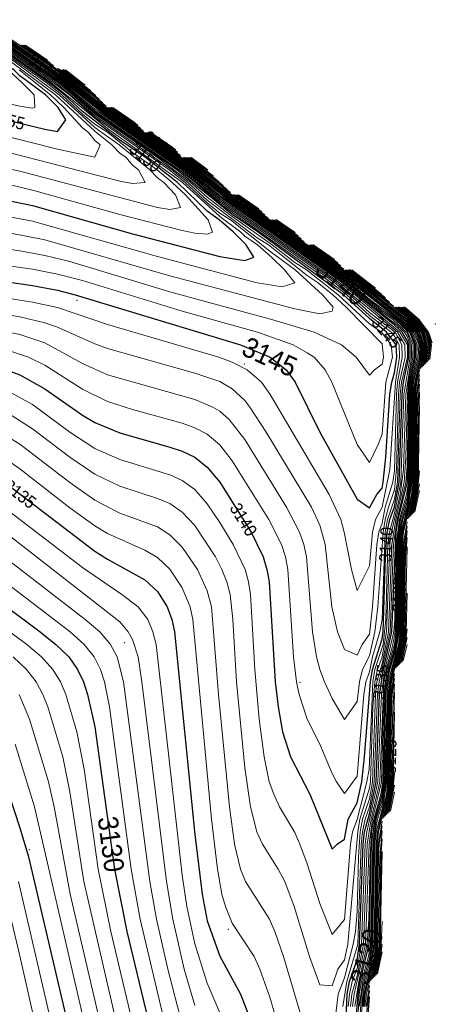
# Model space of a CAD drawing. Header units: metres. Extents: x 295850 to 310263, y 8095845 to 8104014.
# Tile 38 of 77: x 296530 to 296580, y 8096291 to 8096409. Entities that reach past the tile are written whole.
import ezdxf
from ezdxf.enums import TextEntityAlignment as Align

# ---------------------------------------------------------------- set-up
doc = ezdxf.new("R2010")
doc.units = ezdxf.units.M
for name, color, linetype, lineweight in [('C-TOPO-MAJR', 33, 'Continuous', 25), ('C-TOPO-MINR', 253, 'Continuous', 13), ('C-TOPO-PNTS', 8, 'Continuous', 9), ('C-TOPO-TEXT', 33, 'Continuous', 13), ('C-TOPO-TEXT-500', 33, 'Continuous', 13)]:
    doc.layers.add(name, color=color, linetype=linetype, lineweight=lineweight)
doc.styles.add('ARIAL', font='arial.ttf')

# ---------------------------------------------------------------- blocks, each defined once
blk = doc.blocks.new('PUNTOS_TOPOGRAFICOS')
at = {"layer": 'C-TOPO-PNTS'}
for p in [(296536.838, 8096375.76, 3144.486), (296579.879, 8096372.891, 3149.358), (296556.923, 8096368.108, 3143.784), (296575.096, 8096352.805, 3146.68), (296542.576, 8096334.632, 3132.334), (296563.619, 8096329.85, 3141.342), (296531.099, 8096309.764, 3125.082), (296555.011, 8096300.199, 3136.34)]:
    blk.add_point(p, dxfattribs=at)
blk = doc.blocks.new('CURVAS_NIVEL')
at = {"layer": 'C-TOPO-MAJR'}
for points, elevation in [([(296526.17, 8096323.92), (296529.99, 8096312.39), (296531.03, 8096308.92), (296536.98, 8096283.42)], 3125), ([(296571.16, 8096290.92), (296571.32, 8096292.42), (296572.09, 8096295.42), (296572.6, 8096298.42), (296572.89, 8096310.42), (296573.06, 8096311.92), (296574.12, 8096316.42), (296574.32, 8096317.92), (296574.58, 8096328.42), (296574.99, 8096330.89)], 3125), ([(296522.37, 8096343.42), (296532.42, 8096335.92), (296534.3, 8096334.42), (296535.84, 8096332.92), (296536.91, 8096331.42), (296537.62, 8096329.92), (296538.1, 8096328.42), (296538.99, 8096324.51), (296541.36, 8096307.42), (296542.84, 8096299.92), (296546.08, 8096286.42)], 3130), ([(296570.36, 8096289.42), (296570.6, 8096292.42), (296570.84, 8096293.92), (296571.94, 8096298.42), (296572.23, 8096310.42), (296572.64, 8096313.42), (296573.49, 8096316.33), (296573.7, 8096317.92), (296573.95, 8096328.42), (296574.1, 8096329.92), (296574.4, 8096331.42), (296574.99, 8096333.37), (296575.4, 8096335.92), (296575.66, 8096346.42), (296575.82, 8096347.92), (296576.59, 8096350.92), (296577.1, 8096353.92), (296577.35, 8096364.42), (296577.53, 8096365.92), (296578.22, 8096368.92), (296578.29, 8096370.42), (296577.74, 8096371.92), (296576.48, 8096373.42), (296573.49, 8096375.62), (296570.49, 8096378.11), (296555.58, 8096388.42)], 3130), ([(296528.49, 8096353.64), (296538.99, 8096345.61), (296540.49, 8096344.65), (296544.99, 8096342.16), (296546.49, 8096340.76), (296547.66, 8096338.92), (296548.22, 8096337.42), (296548.54, 8096335.92), (296550.99, 8096311.59), (296551.89, 8096304.42), (296552.49, 8096301.2), (296553.99, 8096296.95), (296556.46, 8096292.42), (296557.65, 8096289.42)], 3135), ([(296568.99, 8096284.87), (296569.31, 8096292.42), (296569.57, 8096293.92), (296570.49, 8096296.51), (296570.79, 8096298.42), (296571.21, 8096310.42), (296571.39, 8096311.92), (296571.99, 8096314.06), (296572.76, 8096317.92), (296573.17, 8096328.42), (296573.66, 8096331.42), (296574.67, 8096335.92), (296575.18, 8096347.92), (296575.42, 8096349.42), (296576.52, 8096353.92), (296576.76, 8096364.42), (296576.89, 8096365.92), (296577.49, 8096368.92), (296577.54, 8096370.42), (296576.94, 8096371.92), (296576.49, 8096372.45), (296575.48, 8096373.42), (296569.77, 8096377.92), (296555.49, 8096387.8), (296553.99, 8096388.9), (296550.99, 8096391.43), (296538.99, 8096399.77), (296535.99, 8096402.27), (296530.06, 8096406.42)], 3135), ([(296526.99, 8096367.9), (296529.99, 8096366.8), (296532.99, 8096365.12), (296537.49, 8096361.96), (296538.99, 8096361.09), (296541.99, 8096359.84), (296547.99, 8096358.13), (296549.49, 8096357.62), (296550.99, 8096356.9), (296552.49, 8096355.72), (296553.99, 8096353.91), (296557.74, 8096347.92), (296559.22, 8096344.92), (296559.66, 8096343.42), (296559.92, 8096341.92), (296560.64, 8096329.92), (296561, 8096326.92), (296561.51, 8096323.92), (296562.49, 8096320.92), (296564.8, 8096316.42), (296567.49, 8096309.83), (296568.09, 8096310.42), (296568.99, 8096311.03), (296569.43, 8096313.42), (296570.49, 8096315.4), (296571.04, 8096317.92), (296571.39, 8096320.92), (296572.11, 8096329.92), (296572.33, 8096331.42), (296573.49, 8096335.08), (296573.61, 8096335.92), (296573.9, 8096344.92), (296574.11, 8096347.92), (296574.42, 8096349.42), (296574.99, 8096350.95), (296575.52, 8096353.92), (296575.89, 8096364.42), (296576.06, 8096365.92), (296576.69, 8096368.92), (296576.69, 8096370.42), (296576.49, 8096370.94), (296575.89, 8096371.92), (296574.99, 8096372.76), (296568.6, 8096377.92), (296553.99, 8096388.17), (296550.02, 8096391.42), (296540.49, 8096398.04), (296535.66, 8096401.92), (296520.99, 8096412.07)], 3140), ([(296520.99, 8096379.07), (296531.49, 8096377.53), (296534.49, 8096376.96), (296536.61, 8096376.42), (296556.47, 8096370.42), (296560.06, 8096368.92), (296561.98, 8096367.42), (296563.05, 8096365.92), (296566, 8096359.92), (296570.49, 8096351.87), (296571.99, 8096350.83), (296572.87, 8096352.42), (296573.49, 8096353.18), (296573.63, 8096353.92), (296573.94, 8096356.92), (296574.4, 8096364.42), (296574.64, 8096365.92), (296574.99, 8096367.05), (296575.25, 8096368.92), (296575.18, 8096370.42), (296574.03, 8096371.92), (296571.99, 8096373.58), (296568.85, 8096376.42), (296558.61, 8096383.92), (296555.49, 8096386.05), (296548.82, 8096391.42), (296538.99, 8096398.33), (296534.71, 8096401.92), (296520.99, 8096411.45)], 3145), ([(296526.99, 8096388.06), (296531.49, 8096387.14), (296543.49, 8096383.74), (296553.99, 8096381.01), (296556.99, 8096380.53), (296558.09, 8096380.92), (296557.16, 8096382.42), (296555.63, 8096383.92), (296553.92, 8096385.42), (296552.49, 8096386.48), (296548.89, 8096389.92), (296545.05, 8096392.92), (296541.99, 8096395), (296537.49, 8096398.45), (296535.32, 8096400.42), (296533.4, 8096401.92), (296519.49, 8096411.76)], 3150), ([(296435.49, 8096381.28), (296439.99, 8096385.1), (296451.92, 8096394.42), (296454.05, 8096395.92), (296456.49, 8096397.27), (296459.49, 8096398.16), (296462.49, 8096398.64), (296489.49, 8096401.82), (296493.99, 8096402.02), (296504.49, 8096401.25), (296517.99, 8096399.41), (296525.49, 8096398.12), (296532.99, 8096396.3), (296534.49, 8096396.04), (296535.48, 8096397.42), (296534.56, 8096398.92), (296533.04, 8096400.42), (296529.99, 8096402.71), (296529.23, 8096403.42), (296528.49, 8096403.88), (296525.41, 8096406.42), (296523.99, 8096407.29), (296517.99, 8096411.89)], 3155), ([(296539.09, 8096400.32), (296535.16, 8096403.42)], 3130), ([(296544.16, 8096396.75), (296541, 8096398.92)], 3130), ([(296548.93, 8096393.49), (296545.38, 8096395.92)], 3130), ([(296555.26, 8096388.65), (296549.74, 8096392.92)], 3130), ([(296552.54, 8096391.38), (296550.51, 8096392.92)], 3125), ([(296563.05, 8096383.87), (296560.77, 8096385.42)], 3125), ([(296567.78, 8096380.63), (296565.16, 8096382.42)], 3125), ([(296573.91, 8096376), (296569.53, 8096379.42)], 3125), ([(296578.62, 8096368.05), (296578.82, 8096368.92), (296578.92, 8096370.42), (296578.43, 8096371.92), (296577.22, 8096373.42), (296575.37, 8096374.92)], 3125), ([(296579.49, 8096370.6), (296579.07, 8096371.92), (296577.99, 8096373.37), (296576.19, 8096374.92)], 3120), ([(296576.85, 8096349.78), (296577.47, 8096352.42), (296577.68, 8096353.92), (296577.99, 8096364.77)], 3125), ([(296575.13, 8096331.56), (296575.8, 8096334.42), (296576, 8096335.92), (296576.19, 8096344.92), (296576.49, 8096348.08)], 3125), ([(296575.87, 8096332.3), (296576.49, 8096335.24)], 3120), ([(296574.17, 8096314.1), (296574.72, 8096316.42), (296574.99, 8096318.93)], 3120), ([(296572.44, 8096294.37), (296573.04, 8096296.92), (296573.25, 8096298.42), (296573.49, 8096309.55)], 3120), ([(296570.7, 8096276.13), (296571.35, 8096278.92), (296571.56, 8096280.42), (296571.76, 8096289.42), (296571.99, 8096292.1)], 3120)]:
    blk.add_lwpolyline(points, dxfattribs=dict(at, elevation=elevation))
at = {"layer": 'C-TOPO-MINR'}
for points, elevation in [([(296571.57, 8096290.92), (296571.99, 8096293.44)], 3122), ([(296528.19, 8096304.42), (296529.99, 8096297.01), (296534.04, 8096278.92)], 3123), ([(296571.43, 8096290.92), (296571.61, 8096292.42), (296572.66, 8096296.92), (296572.86, 8096298.42), (296573.07, 8096308.92), (296573.15, 8096310.42), (296573.49, 8096312.59)], 3123), ([(296529.8, 8096305.92), (296535.37, 8096281.92)], 3124), ([(296571.29, 8096290.92), (296571.46, 8096292.42), (296572.53, 8096296.92), (296572.73, 8096298.42), (296573.02, 8096310.42), (296573.49, 8096313.17)], 3124), ([(296529.4, 8096322.42), (296531.74, 8096314.92), (296539.33, 8096281.92)], 3126), ([(296570.96, 8096289.42), (296571.17, 8096292.42), (296571.48, 8096293.92), (296571.99, 8096295.54), (296572.48, 8096298.42), (296572.76, 8096310.42), (296572.92, 8096311.92), (296574, 8096316.42), (296574.19, 8096317.92), (296574.46, 8096328.42), (296574.63, 8096329.92), (296575.68, 8096334.42), (296575.88, 8096335.92), (296576.14, 8096346.42), (296576.49, 8096348.62)], 3126), ([(296529.88, 8096328.42), (296531.12, 8096325.42), (296533.43, 8096317.92), (296534.11, 8096314.92), (296536.03, 8096304.42), (296540.91, 8096283.42)], 3127), ([(296570.82, 8096289.42), (296571.03, 8096292.42), (296571.32, 8096293.92), (296571.99, 8096296.14), (296572.35, 8096298.42), (296572.62, 8096310.42), (296572.78, 8096311.92), (296573.56, 8096314.92), (296574.07, 8096317.92), (296574.33, 8096328.42), (296574.5, 8096329.92), (296575.56, 8096334.42), (296575.76, 8096335.92), (296576.02, 8096346.42), (296576.49, 8096349.16)], 3127), ([(296529.16, 8096332.92), (296530.78, 8096331.42), (296531.93, 8096329.92), (296532.73, 8096328.42), (296533.32, 8096326.92), (296535.12, 8096320.92), (296535.99, 8096316.71), (296537.67, 8096305.92), (296542.49, 8096284.92)], 3128), ([(296570.75, 8096290.92), (296571.16, 8096293.92), (296571.99, 8096296.74), (296572.22, 8096298.42), (296572.49, 8096310.42), (296572.64, 8096311.92), (296572.95, 8096313.42), (296573.49, 8096315.18), (296573.95, 8096317.92), (296574.21, 8096328.42), (296574.37, 8096329.92), (296575.45, 8096334.42), (296575.64, 8096335.92), (296575.9, 8096346.42), (296576.07, 8096347.92), (296577.13, 8096352.42), (296577.33, 8096353.92), (296577.59, 8096364.42), (296577.99, 8096366.84)], 3128), ([(296522.49, 8096340.58), (296530.8, 8096334.42), (296532.57, 8096332.92), (296533.92, 8096331.42), (296534.85, 8096329.92), (296535.49, 8096328.42), (296536.81, 8096323.92), (296537.69, 8096319.42), (296539.37, 8096307.42), (296540.91, 8096299.92), (296544.48, 8096284.92)], 3129), ([(296570.56, 8096289.42), (296570.74, 8096292.42), (296571, 8096293.92), (296571.85, 8096296.92), (296572.09, 8096298.42), (296572.36, 8096310.42), (296572.79, 8096313.42), (296573.49, 8096315.75), (296573.82, 8096317.92), (296574.08, 8096328.42), (296574.23, 8096329.92), (296575.02, 8096332.92), (296575.52, 8096335.92), (296575.78, 8096346.42), (296575.94, 8096347.92), (296577.02, 8096352.42), (296577.22, 8096353.92), (296577.47, 8096364.42), (296577.65, 8096365.92), (296577.99, 8096367.38)], 3129), ([(296523.99, 8096345.11), (296536.01, 8096335.92), (296537.69, 8096334.42), (296538.91, 8096332.92), (296539.66, 8096331.42), (296540.14, 8096329.92), (296540.76, 8096326.92), (296543.35, 8096307.42), (296544.44, 8096301.42), (296547.28, 8096289.42)], 3131), ([(296570.2, 8096290.92), (296570.68, 8096293.92), (296571.71, 8096298.42), (296571.91, 8096301.42), (296572.05, 8096308.92), (296572.23, 8096311.92), (296572.49, 8096313.42), (296573.32, 8096316.42), (296573.58, 8096317.92), (296573.83, 8096328.42), (296574.25, 8096331.42), (296574.99, 8096333.93), (296575.28, 8096335.92), (296575.54, 8096346.42), (296575.69, 8096347.92), (296575.99, 8096349.42), (296576.49, 8096351.01), (296576.99, 8096353.92), (296577.23, 8096364.42), (296577.4, 8096365.92), (296578.1, 8096368.92), (296578.16, 8096370.42), (296577.58, 8096371.92), (296576.49, 8096373.22), (296573.49, 8096375.48), (296570.58, 8096377.92), (296553.99, 8096389.42), (296549.59, 8096392.92)], 3131), ([(296523.99, 8096348.06), (296537.81, 8096337.42), (296539.58, 8096335.92), (296540.88, 8096334.42), (296541.67, 8096332.92), (296542.44, 8096329.92), (296545.57, 8096305.92), (296546.39, 8096301.42), (296547.74, 8096295.42), (296549.49, 8096288.77)], 3132), ([(296569.95, 8096290.92), (296570.14, 8096292.42), (296571.48, 8096298.42), (296571.95, 8096310.42), (296572.34, 8096313.42), (296573.42, 8096317.92), (296573.7, 8096328.42), (296574.1, 8096331.42), (296574.97, 8096334.42), (296575.17, 8096335.92), (296575.42, 8096346.42), (296575.56, 8096347.92), (296575.85, 8096349.42), (296576.49, 8096351.54), (296576.87, 8096353.92), (296577.12, 8096364.42), (296577.27, 8096365.92), (296577.97, 8096368.92), (296578.04, 8096370.42), (296577.42, 8096371.92), (296576.49, 8096373.03), (296570.4, 8096377.92), (296555.49, 8096388.22), (296553.99, 8096389.29), (296550.99, 8096391.77), (296545.06, 8096395.92)], 3132), ([(296526.99, 8096348.79), (296541.99, 8096337.12), (296543, 8096335.92), (296543.49, 8096335.02), (296544.17, 8096332.92), (296544.64, 8096329.92), (296547.58, 8096305.92), (296548.34, 8096301.42), (296549.73, 8096295.42), (296550.99, 8096291.04)], 3133), ([(296569.69, 8096290.92), (296569.86, 8096292.42), (296570.49, 8096294.61), (296571.25, 8096298.42), (296571.7, 8096310.42), (296572.18, 8096313.42), (296573.2, 8096317.92), (296573.7, 8096329.92), (296573.96, 8096331.42), (296574.78, 8096334.42), (296575.05, 8096335.92), (296575.29, 8096346.42), (296575.71, 8096349.42), (296576.49, 8096352.08), (296576.75, 8096353.92), (296577, 8096364.42), (296577.15, 8096365.92), (296577.81, 8096368.92), (296577.88, 8096370.42), (296577.26, 8096371.92), (296576.49, 8096372.84), (296570.19, 8096377.92), (296555.49, 8096388.08), (296553.99, 8096389.16), (296550.99, 8096391.66), (296540.55, 8096398.92)], 3133), ([(296525.49, 8096352.84), (296537.49, 8096343.65), (296542.24, 8096340.42), (296544.18, 8096338.92), (296545.33, 8096337.42), (296545.96, 8096335.92), (296546.33, 8096334.42), (296549.49, 8096306.69), (296550.05, 8096302.92), (296550.99, 8096298.46), (296552.49, 8096293.71), (296554.95, 8096287.92)], 3134), ([(296569.43, 8096290.92), (296569.59, 8096292.42), (296569.9, 8096293.92), (296570.49, 8096295.48), (296571.02, 8096298.42), (296571.46, 8096310.42), (296571.65, 8096311.92), (296572.98, 8096317.92), (296573.41, 8096328.42), (296573.81, 8096331.42), (296574.88, 8096335.92), (296575.01, 8096337.42), (296575.17, 8096346.42), (296575.57, 8096349.42), (296576.42, 8096352.42), (296576.64, 8096353.92), (296576.88, 8096364.42), (296577.02, 8096365.92), (296577.65, 8096368.92), (296577.71, 8096370.42), (296577.1, 8096371.92), (296576.49, 8096372.64), (296575.68, 8096373.42), (296569.98, 8096377.92), (296555.49, 8096387.94), (296553.99, 8096389.03), (296550.99, 8096391.54), (296538.99, 8096399.9), (296534.58, 8096403.42)], 3134), ([(296526.99, 8096357.56), (296529.99, 8096355.49), (296535.99, 8096350.84), (296538.99, 8096348.67), (296540.49, 8096347.76), (296544.99, 8096345.75), (296546.49, 8096344.87), (296547.99, 8096343.47), (296549.49, 8096341.23), (296550.44, 8096338.92), (296550.77, 8096337.42), (296553.01, 8096313.42), (296553.71, 8096307.42), (296554.25, 8096304.42), (296554.69, 8096302.92), (296555.49, 8096300.95), (296558.13, 8096296.92), (296558.82, 8096295.42), (296559.99, 8096292.06), (296563.41, 8096280.42)], 3136), ([(296568.77, 8096290.92), (296569.25, 8096293.92), (296570.56, 8096298.42), (296570.97, 8096310.42), (296571.12, 8096311.92), (296571.44, 8096313.42), (296571.99, 8096314.89), (296572.54, 8096317.92), (296572.94, 8096328.42), (296573.13, 8096329.92), (296574.45, 8096335.92), (296574.87, 8096346.42), (296575.28, 8096349.42), (296576.34, 8096353.92), (296576.49, 8096355.77), (296576.64, 8096364.42), (296576.77, 8096365.92), (296577.33, 8096368.92), (296577.37, 8096370.42), (296576.78, 8096371.92), (296576.49, 8096372.26), (296575.28, 8096373.42), (296571.99, 8096375.9), (296569.56, 8096377.92), (296555.49, 8096387.66), (296550.81, 8096391.42), (296538.99, 8096399.65), (296536.3, 8096401.92), (296534.25, 8096403.42), (296525.53, 8096409.42)], 3136), ([(296526.99, 8096360.29), (296529.99, 8096358.46), (296535.99, 8096353.87), (296538.99, 8096351.76), (296541.99, 8096350.2), (296546.49, 8096348.53), (296547.99, 8096347.6), (296549.49, 8096346.11), (296551.31, 8096343.42), (296552.49, 8096340.87), (296553, 8096338.92), (296553.84, 8096328.42), (296555.15, 8096314.92), (296555.76, 8096310.42), (296556.49, 8096307.42), (296557.06, 8096305.92), (296559.95, 8096301.42), (296560.59, 8096299.92), (296561.64, 8096296.92), (296564.49, 8096287.33)], 3137), ([(296567.83, 8096289.42), (296568.22, 8096292.42), (296568.99, 8096294.38), (296570.02, 8096298.42), (296570.28, 8096299.92), (296570.49, 8096302.28), (296570.65, 8096308.92), (296570.85, 8096311.92), (296571.13, 8096313.42), (296571.99, 8096315.87), (296572.32, 8096317.92), (296572.7, 8096328.42), (296572.87, 8096329.92), (296573.49, 8096332.11), (296574.24, 8096335.92), (296574.65, 8096346.42), (296575.14, 8096349.42), (296576.14, 8096353.92), (296576.33, 8096356.92), (296576.52, 8096364.42), (296576.64, 8096365.92), (296577.17, 8096368.92), (296577.2, 8096370.42), (296576.49, 8096372.07), (296575.08, 8096373.42), (296573.49, 8096374.53), (296569.35, 8096377.92), (296555.49, 8096387.53), (296550.62, 8096391.42), (296538.99, 8096399.53), (296535.99, 8096402.05), (296521.02, 8096412.42)], 3137), ([(296528.49, 8096362.22), (296531.49, 8096360.32), (296535.99, 8096356.9), (296538.99, 8096354.86), (296541.99, 8096353.41), (296546.49, 8096351.96), (296547.99, 8096351.33), (296549.49, 8096350.32), (296550.99, 8096348.72), (296553.47, 8096344.92), (296554.25, 8096343.42), (296554.84, 8096341.92), (296555.23, 8096340.42), (296555.56, 8096337.42), (296556, 8096329.92), (296556.99, 8096319.61), (296557.67, 8096314.92), (296558.42, 8096311.92), (296559.13, 8096310.42), (296561, 8096307.42), (296561.79, 8096305.92), (296562.93, 8096302.92), (296564.76, 8096296.92), (296565.99, 8096293.52), (296567.49, 8096293.42), (296568.16, 8096295.42), (296568.99, 8096296.54), (296569.37, 8096298.42), (296570.59, 8096311.92), (296570.81, 8096313.42), (296571.99, 8096317.15), (296572.1, 8096317.92), (296572.39, 8096326.92), (296572.62, 8096329.92), (296572.93, 8096331.42), (296573.49, 8096332.91), (296574.03, 8096335.92), (296574.42, 8096346.42), (296574.6, 8096347.92), (296575.67, 8096352.42), (296576.06, 8096355.42), (296576.32, 8096364.42), (296577.01, 8096368.92), (296577.03, 8096370.42), (296576.49, 8096371.83), (296574.82, 8096373.42), (296573.49, 8096374.32), (296569.15, 8096377.92), (296555.49, 8096387.39), (296550.42, 8096391.42), (296540.49, 8096398.3), (296538.99, 8096399.4), (296535.99, 8096401.94), (296519.49, 8096413.39)], 3138), ([(296528.49, 8096364.86), (296531.49, 8096363.24), (296535.99, 8096359.93), (296538.99, 8096357.96), (296541.99, 8096356.62), (296547.99, 8096354.79), (296549.49, 8096354.12), (296550.99, 8096353.03), (296552.49, 8096351.32), (296553.99, 8096349.08), (296555.61, 8096346.42), (296557.04, 8096343.42), (296557.45, 8096341.92), (296557.68, 8096340.42), (296558.19, 8096331.42), (296558.73, 8096325.42), (296559.32, 8096320.92), (296559.93, 8096317.92), (296560.47, 8096316.42), (296561.18, 8096314.92), (296562.99, 8096311.82), (296563.61, 8096310.42), (296564.49, 8096308.07), (296565.99, 8096303.28), (296567.49, 8096299.56), (296568.99, 8096301.38), (296569.68, 8096310.42), (296569.95, 8096311.92), (296570.49, 8096313.39), (296571.66, 8096317.92), (296571.93, 8096319.42), (296572.36, 8096329.92), (296572.63, 8096331.42), (296573.61, 8096334.42), (296573.93, 8096337.42), (296574.19, 8096346.42), (296574.36, 8096347.92), (296574.99, 8096350.17), (296575.73, 8096353.92), (296576.1, 8096364.42), (296576.85, 8096368.92), (296576.86, 8096370.42), (296576.49, 8096371.39), (296576.17, 8096371.92), (296574.99, 8096373.02), (296573.49, 8096374.12), (296568.91, 8096377.92), (296556.99, 8096386.17), (296553.99, 8096388.36), (296550.22, 8096391.42), (296538.99, 8096399.28), (296535.85, 8096401.92), (296520.99, 8096412.2)], 3139), ([(296528.49, 8096369.78), (296531.03, 8096368.92), (296532.99, 8096367.96), (296537.49, 8096365.06), (296540.49, 8096363.59), (296543.49, 8096362.64), (296549.49, 8096360.98), (296550.99, 8096360.45), (296552.49, 8096359.66), (296553.99, 8096358.39), (296555.49, 8096356.47), (296559.87, 8096349.42), (296561.4, 8096346.42), (296561.87, 8096344.92), (296562.16, 8096343.42), (296562.83, 8096332.92), (296563.2, 8096329.92), (296563.52, 8096328.42), (296564.49, 8096325.42), (296565.99, 8096322.42), (296567.49, 8096318.93), (296568.01, 8096317.92), (296568.99, 8096316.51), (296570.49, 8096318.6), (296571.28, 8096328.42), (296571.55, 8096329.92), (296571.99, 8096331.13), (296572.35, 8096332.92), (296573.22, 8096335.92), (296573.48, 8096337.42), (296573.86, 8096347.92), (296574.13, 8096349.42), (296574.99, 8096351.87), (296575.32, 8096353.92), (296575.67, 8096364.42), (296575.83, 8096365.92), (296576.53, 8096368.92), (296576.52, 8096370.42), (296575.62, 8096371.92), (296570.27, 8096376.42), (296568.29, 8096377.92), (296553.99, 8096387.97), (296549.83, 8096391.42), (296540.49, 8096397.91), (296535.47, 8096401.92), (296533.37, 8096403.42), (296520.99, 8096411.95)], 3141), ([(296526.99, 8096372.26), (296529.99, 8096371.63), (296532.99, 8096370.63), (296537.49, 8096368.15), (296540.49, 8096366.8), (296550.99, 8096363.82), (296553.14, 8096362.92), (296553.99, 8096362.42), (296555.12, 8096361.42), (296556.99, 8096359.03), (296562, 8096350.92), (296563.57, 8096347.92), (296564.08, 8096346.42), (296564.39, 8096344.92), (296565.12, 8096335.92), (296565.6, 8096332.92), (296565.99, 8096331.39), (296566.57, 8096329.92), (296567.49, 8096327.93), (296568.99, 8096325.41), (296570.49, 8096327.56), (296570.76, 8096329.92), (296571.13, 8096331.42), (296571.99, 8096333.05), (296572.63, 8096335.92), (296572.98, 8096338.92), (296573.62, 8096347.92), (296573.84, 8096349.42), (296574.24, 8096350.92), (296574.99, 8096353.03), (296575.22, 8096355.42), (296575.45, 8096364.42), (296575.59, 8096365.92), (296576.24, 8096368.92), (296576.21, 8096370.42), (296575.35, 8096371.92), (296567.99, 8096377.92), (296553.99, 8096387.78), (296549.63, 8096391.42), (296540.49, 8096397.77), (296535.28, 8096401.92), (296533.2, 8096403.42), (296520.99, 8096411.82)], 3142), ([(296526.99, 8096374.26), (296529.99, 8096373.76), (296532.99, 8096373.05), (296534.49, 8096372.53), (296538.99, 8096370.52), (296540.49, 8096369.98), (296550.99, 8096367.02), (296553.99, 8096365.99), (296555.49, 8096365.11), (296556.99, 8096363.7), (296557.6, 8096362.92), (296559.55, 8096359.92), (296564.99, 8096350.92), (296565.99, 8096348.75), (296566.63, 8096346.42), (296567.44, 8096338.92), (296568.14, 8096335.92), (296568.99, 8096333.8), (296570.49, 8096333.12), (296571.11, 8096334.42), (296571.99, 8096335.64), (296572.34, 8096338.92), (296572.85, 8096346.42), (296573.11, 8096347.92), (296573.49, 8096349), (296573.87, 8096350.92), (296574.76, 8096353.92), (296574.99, 8096355.25), (296575.23, 8096364.42), (296575.35, 8096365.92), (296575.91, 8096368.92), (296575.87, 8096370.42), (296575.07, 8096371.92), (296571.99, 8096374.28), (296569.6, 8096376.42), (296567.68, 8096377.92), (296553.99, 8096387.58), (296549.4, 8096391.42), (296538.99, 8096398.72), (296535.09, 8096401.92), (296520.99, 8096411.7)], 3143), ([(296528.49, 8096376.01), (296531.49, 8096375.53), (296534.49, 8096374.88), (296540.49, 8096372.85), (296553.89, 8096368.92), (296555.49, 8096368.31), (296557.29, 8096367.42), (296558.99, 8096365.92), (296560.06, 8096364.42), (296567.14, 8096352.42), (296568.52, 8096349.42), (296568.93, 8096347.92), (296569.8, 8096343.42), (296570.49, 8096340.9), (296571.99, 8096343.86), (296572.32, 8096347.92), (296572.68, 8096349.42), (296573.49, 8096350.89), (296574.42, 8096355.42), (296575.11, 8096365.92), (296575.58, 8096368.92), (296575.53, 8096370.42), (296574.99, 8096371.45), (296574.59, 8096371.92), (296571.99, 8096373.93), (296569.26, 8096376.42), (296567.3, 8096377.92), (296553.99, 8096387.38), (296551.07, 8096389.92), (296549.11, 8096391.42), (296538.99, 8096398.52), (296534.9, 8096401.92), (296520.99, 8096411.57)], 3144), ([(296517.99, 8096381.39), (296531.49, 8096379.5), (296534.49, 8096378.91), (296537.49, 8096378.13), (296549.49, 8096374.45), (296558.53, 8096371.92), (296562.79, 8096370.42), (296564.49, 8096369.46), (296565.31, 8096368.92), (296566.64, 8096367.42), (296567.43, 8096365.92), (296570.49, 8096358.42), (296571.99, 8096356.27), (296573.03, 8096358.42), (296573.49, 8096359.68), (296573.94, 8096365.92), (296574.73, 8096368.92), (296574.56, 8096370.42), (296573.41, 8096371.92), (296571.99, 8096372.91), (296568.22, 8096376.42), (296564.4, 8096379.42), (296562.99, 8096380.29), (296560.28, 8096382.42), (296555.49, 8096385.82), (296552.49, 8096388.13), (296550.47, 8096389.92), (296546.51, 8096392.92), (296538.99, 8096398.14), (296534.53, 8096401.92), (296520.99, 8096411.32)], 3146), ([(296519.49, 8096383.18), (296529.99, 8096381.7), (296532.99, 8096381.15), (296535.99, 8096380.41), (296547.99, 8096376.79), (296560.38, 8096373.42), (296565.31, 8096371.92), (296568.63, 8096370.42), (296570.37, 8096368.92), (296571.99, 8096366.77), (296572.58, 8096367.42), (296573.49, 8096368.08), (296573.64, 8096368.92), (296573.49, 8096370.52), (296569.17, 8096374.92), (296567.58, 8096376.42), (296565.68, 8096377.92), (296564.49, 8096378.72), (296559.83, 8096382.42), (296558.49, 8096383.25), (296552.49, 8096387.79), (296550.14, 8096389.92), (296548.23, 8096391.42), (296538.99, 8096397.95), (296534.26, 8096401.92), (296522.49, 8096410.11)], 3147), ([(296528.49, 8096383.9), (296532.99, 8096383.03), (296547.99, 8096378.69), (296562.99, 8096374.72), (296565.99, 8096374.13), (296567.49, 8096374.44), (296567.62, 8096374.92), (296566.34, 8096376.42), (296563.05, 8096379.42), (296559.99, 8096381.66), (296555.27, 8096385.42), (296553.99, 8096386.23), (296552.49, 8096387.45), (296549.82, 8096389.92), (296547.9, 8096391.42), (296538.99, 8096397.76), (296535.95, 8096400.42), (296533.97, 8096401.92), (296519.49, 8096412.12)], 3148), ([(296526.99, 8096386.1), (296531.49, 8096385.26), (296546.49, 8096381.01), (296558.49, 8096377.87), (296561.49, 8096377.36), (296562.99, 8096377.84), (296561.75, 8096379.42), (296560.2, 8096380.92), (296558.5, 8096382.42), (296556.99, 8096383.44), (296556.52, 8096383.92), (296553.99, 8096385.82), (296549.5, 8096389.92), (296540.49, 8096396.41), (296533.69, 8096401.92), (296519.49, 8096411.94)], 3149), ([(296528.49, 8096389.71), (296531.49, 8096389), (296541.99, 8096386.07), (296549.49, 8096384.14), (296550.99, 8096383.83), (296552.49, 8096383.7), (296553.11, 8096383.92), (296552.6, 8096385.42), (296549.86, 8096388.42), (296548.28, 8096389.92), (296546.46, 8096391.42), (296543.49, 8096393.51), (296540.53, 8096395.92), (296538.99, 8096396.92), (296537.49, 8096398.11), (296535.01, 8096400.42), (296533.12, 8096401.92), (296519.49, 8096411.57)], 3151), ([(296525.49, 8096392.2), (296529.99, 8096391.26), (296546.49, 8096386.9), (296547.99, 8096386.67), (296549.28, 8096386.92), (296548.67, 8096388.42), (296547.28, 8096389.92), (296546.49, 8096390.47), (296545.57, 8096391.42), (296541.92, 8096394.42), (296538.99, 8096396.51), (296534.69, 8096400.42), (296528.63, 8096404.92)], 3152), ([(296528.49, 8096393.53), (296541.99, 8096390.06), (296543.49, 8096389.78), (296545.04, 8096389.92), (296544.24, 8096391.42), (296543.49, 8096392), (296542.73, 8096392.92), (296541.99, 8096393.42), (296541.03, 8096394.42), (296538.99, 8096396.09), (296534.27, 8096400.42), (296524.13, 8096407.92)], 3153), ([(296526.99, 8096395.81), (296534.49, 8096393.91), (296538.99, 8096392.95), (296539.63, 8096394.42), (296538.99, 8096394.93), (296538.21, 8096395.92), (296537.49, 8096396.46), (296535.25, 8096398.92), (296533.66, 8096400.42), (296529.9, 8096403.42)], 3154), ([(296519.49, 8096401.42), (296529.99, 8096399.09), (296531.49, 8096398.85), (296531.78, 8096398.92), (296531.7, 8096400.42), (296530.23, 8096401.92), (296528.57, 8096403.42)], 3156), ([(296534.3, 8096403.61), (296530.21, 8096406.42)], 3134), ([(296533.97, 8096403.95), (296530.36, 8096406.42)], 3133), ([(296533.63, 8096404.28), (296530.51, 8096406.42)], 3132), ([(296533.3, 8096404.61), (296530.66, 8096406.42)], 3131), ([(296540.35, 8096399.07), (296534.73, 8096403.42)], 3133), ([(296539.93, 8096399.48), (296534.87, 8096403.42)], 3132), ([(296539.51, 8096399.9), (296535.02, 8096403.42)], 3131), ([(296538.48, 8096400.93), (296535.31, 8096403.42)], 3129), ([(296537.81, 8096401.6), (296535.46, 8096403.42)], 3128), ([(296544.84, 8096396.07), (296540.7, 8096398.92)], 3132), ([(296544.5, 8096396.41), (296540.85, 8096398.92)], 3131), ([(296543.82, 8096397.09), (296541.16, 8096398.92)], 3129), ([(296549.28, 8096393.14), (296545.22, 8096395.92)], 3131), ([(296548.58, 8096393.84), (296545.53, 8096395.92)], 3129), ([(296548.22, 8096394.19), (296545.69, 8096395.92)], 3128), ([(296554.83, 8096389.09), (296549.9, 8096392.92)], 3129), ([(296554.39, 8096389.53), (296550.05, 8096392.92)], 3128), ([(296553.93, 8096389.99), (296550.21, 8096392.92)], 3127), ([(296553.23, 8096390.68), (296550.36, 8096392.92)], 3126), ([(296559.75, 8096385.67), (296555.74, 8096388.42)], 3129), ([(296559.39, 8096386.02), (296555.9, 8096388.42)], 3128), ([(296559.04, 8096386.38), (296556.06, 8096388.42)], 3127), ([(296558.68, 8096386.73), (296556.22, 8096388.42)], 3126), ([(296564.49, 8096382.42), (296560.11, 8096385.42)], 3129), ([(296564.13, 8096382.78), (296560.27, 8096385.42)], 3128), ([(296563.77, 8096383.14), (296560.44, 8096385.42)], 3127), ([(296563.41, 8096383.5), (296560.6, 8096385.42)], 3126), ([(296578.01, 8096367.43), (296578.34, 8096368.92), (296578.42, 8096370.42), (296577.9, 8096371.92), (296576.63, 8096373.42), (296573.49, 8096375.75), (296570.49, 8096378.23), (296564.49, 8096382.42)], 3129), ([(296568.9, 8096379.51), (296564.66, 8096382.42)], 3128), ([(296568.53, 8096379.88), (296564.83, 8096382.42)], 3127), ([(296568.16, 8096380.26), (296565, 8096382.42)], 3126), ([(296578.16, 8096367.59), (296578.46, 8096368.92), (296578.54, 8096370.42), (296577.99, 8096371.99), (296576.49, 8096373.67), (296569.03, 8096379.42)], 3128), ([(296574.86, 8096375.05), (296569.2, 8096379.42)], 3127), ([(296574.39, 8096375.53), (296569.36, 8096379.42)], 3126), ([(296573.41, 8096376.51), (296569.69, 8096379.42)], 3124), ([(296572.69, 8096377.23), (296569.86, 8096379.42)], 3123), ([(296578.31, 8096367.74), (296578.58, 8096368.92), (296578.67, 8096370.42), (296578.17, 8096371.92), (296576.92, 8096373.42), (296575.04, 8096374.92)], 3127), ([(296578.47, 8096367.89), (296578.7, 8096368.92), (296578.79, 8096370.42), (296578.3, 8096371.92), (296577.07, 8096373.42), (296575.21, 8096374.92)], 3126), ([(296578.78, 8096368.2), (296579.05, 8096370.42), (296578.56, 8096371.92), (296577.36, 8096373.42), (296575.53, 8096374.92)], 3124), ([(296578.93, 8096368.36), (296579.17, 8096370.42), (296578.69, 8096371.92), (296577.51, 8096373.42), (296575.7, 8096374.92)], 3123), ([(296579.08, 8096368.51), (296579.3, 8096370.42), (296578.81, 8096371.92), (296577.66, 8096373.42), (296575.86, 8096374.92)], 3122), ([(296579.24, 8096368.66), (296579.42, 8096370.42), (296578.94, 8096371.92), (296577.8, 8096373.42), (296576.03, 8096374.92)], 3121), ([(296576.56, 8096349.49), (296577.24, 8096352.42), (296577.45, 8096353.92), (296577.64, 8096362.92), (296577.71, 8096364.42), (296577.99, 8096366.3)], 3127), ([(296576.71, 8096349.63), (296577.36, 8096352.42), (296577.56, 8096353.92), (296577.75, 8096362.92), (296577.99, 8096365.67)], 3126), ([(296576.99, 8096349.92), (296577.58, 8096352.42), (296577.8, 8096353.92), (296577.99, 8096363.08)], 3124), ([(296577.14, 8096350.06), (296577.7, 8096352.42), (296577.99, 8096355.28)], 3123), ([(296577.28, 8096350.21), (296577.99, 8096353.69)], 3122), ([(296577.42, 8096350.35), (296577.99, 8096352.91)], 3121), ([(296575.28, 8096331.71), (296575.91, 8096334.42), (296576.12, 8096335.92), (296576.31, 8096344.92), (296576.49, 8096347.25)], 3124), ([(296575.43, 8096331.86), (296576.03, 8096334.42), (296576.24, 8096335.92), (296576.49, 8096346.13)], 3123), ([(296575.58, 8096332), (296576.14, 8096334.42), (296576.36, 8096335.92), (296576.49, 8096340.59)], 3122), ([(296575.72, 8096332.15), (296576.26, 8096334.42), (296576.49, 8096336.25)], 3121), ([(296576.02, 8096332.45), (296576.49, 8096334.42)], 3119), ([(296573.56, 8096313.49), (296574.24, 8096316.42), (296574.44, 8096317.92), (296574.63, 8096326.92), (296574.71, 8096328.42), (296574.99, 8096330.33)], 3124), ([(296573.71, 8096313.64), (296574.36, 8096316.42), (296574.56, 8096317.92), (296574.76, 8096326.92), (296574.99, 8096329.65)], 3123), ([(296573.87, 8096313.79), (296574.48, 8096316.42), (296574.69, 8096317.92), (296574.99, 8096328.67)], 3122), ([(296574.02, 8096313.94), (296574.6, 8096316.42), (296574.81, 8096317.92), (296574.99, 8096326.29)], 3121), ([(296574.32, 8096314.25), (296574.99, 8096317.49)], 3119), ([(296574.48, 8096314.4), (296574.99, 8096316.65)], 3118), ([(296572.12, 8096294.05), (296572.79, 8096296.92), (296572.99, 8096298.42), (296573.2, 8096308.92), (296573.49, 8096312.01)], 3122), ([(296572.28, 8096294.21), (296572.91, 8096296.92), (296573.12, 8096298.42), (296573.33, 8096308.92), (296573.49, 8096311.07)], 3121), ([(296572.6, 8096294.52), (296573.16, 8096296.92), (296573.38, 8096298.42), (296573.49, 8096301.16)], 3119), ([(296572.76, 8096294.68), (296573.29, 8096296.92), (296573.49, 8096298.35)], 3118), ([(296572.92, 8096294.84), (296573.49, 8096297.47)], 3117), ([(296570.54, 8096275.96), (296571.22, 8096278.92), (296571.43, 8096280.42), (296571.63, 8096289.42), (296571.7, 8096290.92), (296571.99, 8096292.84)], 3121)]:
    blk.add_lwpolyline(points, dxfattribs=dict(at, elevation=elevation))
at = {"layer": 'C-TOPO-TEXT', "style": 'ARIAL', "width": 0.9}
for s, rotation, p in [('3140', -38.8504, (296568.6, 8096377.92)), ('3145', -24.761, (296559.99, 8096368.96)), ('3130', -82.654, (296540.94, 8096310.42)), ('3130', 74.5261, (296571.63, 8096296.92))]:
    blk.add_text(s, height=2.4, rotation=rotation, dxfattribs=at).set_placement(p, align=Align.MIDDLE_CENTER)
at = {"layer": 'C-TOPO-TEXT-500', "style": 'ARIAL', "width": 0.9}
for s, rotation, p in [('3140', -33.2835, (296532.99, 8096403.78)), ('3155', -13.5809, (296528.49, 8096397.41)), ('3135', -36.388, (296546.74, 8096394.42)), ('3150', -39.884, (296545.05, 8096392.92)), ('3145', -49.4685, (296574.03, 8096371.92)), ('3135', -37.4582, (296529.99, 8096352.49)), ('3140', -58.4857, (296556.84, 8096349.42)), ('3140', 87.4267, (296573.96, 8096346.42)), ('3130', 89.3261, (296575.54, 8096340.42)), ('3135', 81.9959, (296573.38, 8096329.92)), ('3125', 88.756, (296574.43, 8096320.92))]:
    blk.add_text(s, height=1.5, rotation=rotation, dxfattribs=at).set_placement(p, align=Align.MIDDLE_CENTER)

msp = doc.modelspace()

# ---------------------------------------------------------------- block references
at = {"layer": 'C-TOPO-MAJR'}
msp.add_blockref('CURVAS_NIVEL', (0, 0), dxfattribs=at)
at = {"layer": 'C-TOPO-PNTS'}
msp.add_blockref('PUNTOS_TOPOGRAFICOS', (0, 0), dxfattribs=at)

doc.saveas('drawing.dxf')
